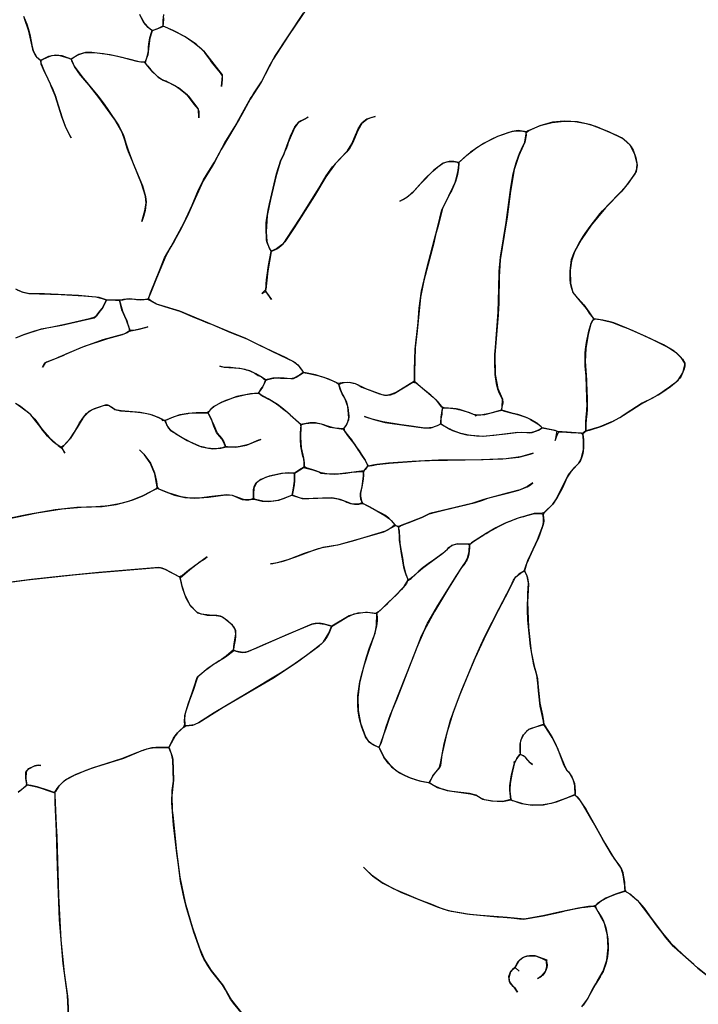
# Model space of a CAD drawing. Extents: x 0 to 8.8, y 0.1 to 11.
# Tile 6 of 11: x 4.2 to 6.2, y 2.8 to 5.6. Entities that reach past the tile are written whole.
import ezdxf

# ---------------------------------------------------------------- set-up
doc = ezdxf.new("R2010")
doc.units = 0

msp = doc.modelspace()

# ---------------------------------------------------------------- linework, layer by layer
for points in [[(5.0895, 5.6731), (5.0143, 5.5607), (4.9705, 5.4932), (4.9365, 5.4283), (4.9053, 5.3799), (4.8814, 5.3362), (4.874, 5.3231), (4.8432, 5.2718), (4.8222, 5.2361), (4.8031, 5.1999), (4.7969, 5.1891), (4.7708, 5.1469), (4.7483, 5.0971), (4.7255, 5.0458), (4.7085, 5.0118), (4.6898, 4.9777), (4.6796, 4.96), (4.6647, 4.9337), (4.6385, 4.8706), (4.6309, 4.8514), (4.6309, 4.8514), (4.6212, 4.8281), (4.6161, 4.8144), (4.6152, 4.8119), (4.6069, 4.8098), (4.5988, 4.809), (4.579, 4.8096), (4.5603, 4.8116), (4.545, 4.8097), (4.5364, 4.8079), (4.4951, 4.8084), (4.4749, 4.8157), (4.4163, 4.8213), (4.32, 4.8255), (4.2788, 4.8263), (4.2732, 4.8268), (4.2567, 4.8307), (4.2384, 4.839)], [(4.26, 5.6155), (4.2695, 5.5925), (4.2762, 5.5707), (4.2793, 5.5585), (4.2842, 5.5333), (4.2877, 5.5172), (4.2969, 5.5003), (4.3089, 5.4893), (4.3096, 5.4827), (4.3167, 5.4639), (4.3207, 5.4557), (4.3257, 5.4456), (4.3335, 5.4291), (4.337, 5.4215), (4.3408, 5.4133), (4.3435, 5.4068), (4.3463, 5.3996), (4.349, 5.3924), (4.3518, 5.3853), (4.3543, 5.3777), (4.3703, 5.3266), (4.379, 5.3023), (4.3882, 5.2831), (4.3955, 5.2698), (4.389, 5.2816), (4.3802, 5.299), (4.3692, 5.3294), (4.3497, 5.39), (4.3446, 5.403), (4.3392, 5.4163), (4.3365, 5.4226), (4.3336, 5.4289), (4.3275, 5.4417), (4.321, 5.4554), (4.3105, 5.4794), (4.3094, 5.4896), (4.3179, 5.4942), (4.3327, 5.5012), (4.3405, 5.5033), (4.3513, 5.5046), (4.3571, 5.5045), (4.3631, 5.5039), (4.3886, 5.4961), (4.3957, 5.4931), (4.4041, 5.4737), (4.4257, 5.4439), (4.4443, 5.4225), (4.449, 5.4169), (4.472, 5.3884), (4.4891, 5.3657), (4.5001, 5.3503), (4.5311, 5.3036), (4.5437, 5.279), (4.5465, 5.2704), (4.5518, 5.2517), (4.5576, 5.2348), (4.5706, 5.2017), (4.5983, 5.133), (4.607, 5.1029), (4.6087, 5.0875), (4.6058, 5.0632), (4.6012, 5.0462), (4.5967, 5.0317), (4.6055, 5.0622), (4.6086, 5.0837), (4.607, 5.1032), (4.5957, 5.1401), (4.5728, 5.196), (4.5689, 5.2052), (4.559, 5.2301), (4.5553, 5.2406), (4.5523, 5.25), (4.5494, 5.2599), (4.5411, 5.285), (4.5191, 5.3224), (4.4746, 5.3846), (4.4467, 5.4194), (4.4348, 5.4332), (4.4286, 5.4403), (4.4224, 5.4477), (4.4049, 5.4723), (4.3974, 5.4879), (4.3967, 5.494), (4.3995, 5.4962), (4.4075, 5.5016), (4.4148, 5.5056), (4.4319, 5.5116), (4.4532, 5.5126), (4.4596, 5.5126), (4.4694, 5.5117), (4.488, 5.5094), (4.4977, 5.5078), (4.5187, 5.5039), (4.5282, 5.5017), (4.5395, 5.499), (4.5501, 5.4963), (4.5608, 5.4935), (4.5823, 5.4876), (4.5936, 5.4853), (4.6038, 5.4846), (4.6132, 5.4746), (4.6183, 5.4681), (4.6223, 5.4632), (4.6428, 5.4423), (4.6577, 5.4335), (4.6771, 5.4254), (4.6926, 5.4172), (4.7058, 5.4084), (4.7214, 5.396), (4.7284, 5.389), (4.7561, 5.3531), (4.7586, 5.3442), (4.7591, 5.3265), (4.7575, 5.3511), (4.746, 5.3655), (4.7269, 5.3905), (4.701, 5.4116), (4.6726, 5.4274), (4.6659, 5.4303), (4.6591, 5.4329), (4.6522, 5.4358), (4.6458, 5.4399), (4.6282, 5.4563), (4.6103, 5.4782), (4.6069, 5.4831), (4.6098, 5.494), (4.6131, 5.5042), (4.6156, 5.5167), (4.6161, 5.5266), (4.6169, 5.5372), (4.6193, 5.5544), (4.6251, 5.5722), (4.6267, 5.5747), (4.6449, 5.5814), (4.6581, 5.587), (4.6674, 5.583), (4.6931, 5.5712), (4.7208, 5.5565), (4.729, 5.5515), (4.7457, 5.5401), (4.7656, 5.5234), (4.7719, 5.517), (4.7878, 5.4962), (4.808, 5.4701), (4.8255, 5.4488), (4.8255, 5.435), (4.8234, 5.4158), (4.8263, 5.446), (4.8208, 5.4547), (4.8109, 5.4662), (4.7952, 5.4856), (4.792, 5.4901), (4.7758, 5.5124), (4.7512, 5.5359), (4.7179, 5.558), (4.6971, 5.5691), (4.6858, 5.5746), (4.6793, 5.5775), (4.6571, 5.5875), (4.6574, 5.5942), (4.6576, 5.6032), (4.6592, 5.6206)], [(4.5952, 5.6121), (4.6035, 5.5965), (4.6177, 5.5811), (4.6257, 5.5737), (4.619, 5.5531), (4.6161, 5.523), (4.6136, 5.5061), (4.6075, 5.4885), (4.6064, 5.4861), (4.5975, 5.4848), (4.5891, 5.4859), (4.5599, 5.4937), (4.5069, 5.5061), (4.4546, 5.5125), (4.4363, 5.5123), (4.4178, 5.5069), (4.3959, 5.4934), (4.3699, 5.5025), (4.3524, 5.5046), (4.3316, 5.5008), (4.3161, 5.4932), (4.308, 5.4899), (4.3008, 5.4958), (4.2955, 5.502), (4.2902, 5.511), (4.2879, 5.5166), (4.2864, 5.5219), (4.2755, 5.5729), (4.2631, 5.6088)], [(4.6579, 5.6108), (4.6574, 5.5928), (4.6554, 5.5866), (4.6525, 5.5851), (4.6417, 5.58), (4.628, 5.5752), (4.6251, 5.5751), (4.6148, 5.5836), (4.6077, 5.5909), (4.6026, 5.5976), (4.5989, 5.6038), (4.5912, 5.6207)], [(6.2011, 2.8896), (6.1779, 2.9088), (6.1674, 2.9183), (6.1207, 2.9593), (6.1097, 2.9698), (6.0869, 2.9956), (6.0766, 3.0092), (6.0619, 3.0281), (6.0522, 3.041), (6.039, 3.0592), (6.0114, 3.0951), (5.9877, 3.1169), (5.9756, 3.1244), (5.9711, 3.1321), (5.9705, 3.1424), (5.9693, 3.1542), (5.9684, 3.1611), (5.9662, 3.1734), (5.9602, 3.1918), (5.9326, 3.2323), (5.9081, 3.2742), (5.8808, 3.3232), (5.8535, 3.37), (5.8445, 3.3834), (5.8298, 3.4001), (5.829, 3.4273), (5.8241, 3.4447), (5.814, 3.4616), (5.8072, 3.4693), (5.7985, 3.4845), (5.779, 3.5347), (5.7642, 3.5643), (5.7566, 3.5761), (5.7406, 3.6008), (5.7398, 3.6108), (5.7349, 3.6322), (5.7301, 3.6531), (5.7253, 3.6968), (5.7235, 3.719), (5.7204, 3.7416), (5.7115, 3.7705), (5.702, 3.8235), (5.6951, 3.8977), (5.6937, 3.9264), (5.6946, 3.9748), (5.6956, 3.9866), (5.6967, 4.0042), (5.6929, 4.0223), (5.6871, 4.0347), (5.6858, 4.0402), (5.6871, 4.0453), (5.6946, 4.067), (5.6994, 4.0774), (5.7041, 4.0875), (5.7224, 4.1264), (5.7304, 4.1465), (5.7371, 4.1658), (5.7393, 4.1754), (5.7398, 4.1866), (5.7387, 4.1977), (5.7437, 4.2059), (5.7659, 4.2275), (5.7764, 4.243), (5.7977, 4.2855), (5.8104, 4.3113), (5.8285, 4.3329), (5.8401, 4.3442), (5.8463, 4.356), (5.8529, 4.3832), (5.8533, 4.4087), (5.8509, 4.4289), (5.861, 4.4358), (5.8704, 4.4382), (5.9051, 4.4496), (5.932, 4.4609), (5.9441, 4.4671), (5.9563, 4.4742), (6.0146, 4.5115), (6.0659, 4.5386), (6.0786, 4.547), (6.101, 4.5626), (6.123, 4.5807), (6.1361, 4.6014), (6.1416, 4.6233), (6.1415, 4.6283), (6.1311, 4.6445), (6.1112, 4.6627), (6.0813, 4.6807), (6.0308, 4.7041), (5.9766, 4.7284), (5.9391, 4.7431), (5.9289, 4.7458), (5.9079, 4.7513), (5.8961, 4.7531), (5.8837, 4.755), (5.8775, 4.7614), (5.8708, 4.7706), (5.8644, 4.78), (5.8579, 4.7892), (5.8411, 4.8089), (5.8234, 4.8294), (5.8192, 4.8434), (5.8167, 4.8555), (5.8156, 4.8676), (5.8154, 4.8907), (5.8195, 4.9231), (5.8225, 4.9334), (5.8263, 4.9432), (5.8412, 4.9704), (5.8525, 4.9887), (5.858, 4.9971), (5.8631, 5.0045), (5.8696, 5.0136), (5.8816, 5.03), (5.8879, 5.0381), (5.8943, 5.046), (5.9008, 5.0539), (5.9074, 5.0618), (5.9532, 5.109), (5.9744, 5.1322), (5.9998, 5.1672), (6.0052, 5.1811), (6.0061, 5.1957), (5.9995, 5.2224), (5.9856, 5.2485), (5.9661, 5.267), (5.9258, 5.2868), (5.8744, 5.3066), (5.8366, 5.3151), (5.7978, 5.3173), (5.7646, 5.3137), (5.7321, 5.3051), (5.6959, 5.2896), (5.6909, 5.287), (5.6674, 5.29), (5.6507, 5.2878), (5.6084, 5.2733), (5.5685, 5.2535), (5.5318, 5.2286), (5.4989, 5.1998), (5.4843, 5.2019), (5.4709, 5.2019), (5.4537, 5.1973), (5.4273, 5.1779), (5.3905, 5.1397), (5.3664, 5.1131), (5.3506, 5.0997), (5.341, 5.094), (5.3309, 5.0893), (5.3517, 5.1006), (5.3716, 5.1187), (5.4027, 5.1536), (5.4243, 5.1752), (5.4389, 5.1875), (5.4524, 5.1966), (5.4592, 5.1994), (5.4647, 5.2009), (5.4837, 5.202), (5.4952, 5.2005), (5.4987, 5.1971), (5.4973, 5.1828), (5.4944, 5.1649), (5.491, 5.1517), (5.4891, 5.1458), (5.4777, 5.1192), (5.4734, 5.1108), (5.4522, 5.0689), (5.4415, 5.0269), (5.4384, 5.016), (5.4326, 4.994), (5.4272, 4.9709), (5.3991, 4.864), (5.3892, 4.8162), (5.3801, 4.7209), (5.3743, 4.672), (5.3721, 4.6027), (5.3721, 4.5773), (5.3199, 4.5456), (5.3014, 4.5381), (5.2923, 4.5371), (5.2806, 4.539), (5.2336, 4.5557), (5.2043, 4.5703), (5.1881, 4.5738), (5.1667, 4.5727), (5.1554, 4.5708), (5.1285, 4.5832), (5.0906, 4.5951), (5.0577, 4.6023), (5.0465, 4.6175), (5.0336, 4.63), (5.0035, 4.6455), (4.9809, 4.6563), (4.9344, 4.6783), (4.8926, 4.6988), (4.8429, 4.7185), (4.7911, 4.7405), (4.766, 4.7509), (4.7522, 4.7564), (4.7456, 4.7592), (4.7044, 4.7764), (4.6449, 4.7943), (4.6449, 4.7943), (4.6387, 4.7966), (4.6221, 4.8059), (4.6153, 4.812), (4.6213, 4.8285), (4.6478, 4.8944), (4.6616, 4.9283), (4.6799, 4.9604), (4.7162, 5.0272), (4.7403, 5.0784), (4.7583, 5.1215), (4.7722, 5.1497), (4.7872, 5.1746), (4.8033, 5.2001), (4.8331, 5.2557), (4.8623, 5.303), (4.8883, 5.3491), (4.9023, 5.3749), (4.9061, 5.3814), (4.9102, 5.388), (4.9144, 5.3946), (4.9368, 5.4288), (4.9627, 5.4789), (4.9664, 5.4859), (4.9703, 5.4927), (4.975, 5.5007), (5.0563, 5.6241)], [(4.2419, 4.8371), (4.2586, 4.8302), (4.2756, 4.8266), (4.367, 4.824), (4.4316, 4.8203), (4.4659, 4.8174), (4.4659, 4.8174), (4.4842, 4.813), (4.4924, 4.8097), (4.4954, 4.8067), (4.4853, 4.7868), (4.4748, 4.7724), (4.4675, 4.7632), (4.4627, 4.7591), (4.4479, 4.7548), (4.382, 4.7393), (4.3378, 4.7304), (4.3103, 4.7252), (4.2583, 4.7085), (4.2417, 4.702)], [(4.2382, 4.7009), (4.2611, 4.7097), (4.2754, 4.7147), (4.2897, 4.7196), (4.3056, 4.7243), (4.3268, 4.7287), (4.369, 4.7364), (4.4395, 4.7529), (4.4607, 4.758), (4.467, 4.7627), (4.4776, 4.7765), (4.4834, 4.7841), (4.4958, 4.8076), (4.5014, 4.8084), (4.51, 4.8087), (4.5328, 4.8073), (4.5413, 4.7768), (4.5478, 4.763), (4.5513, 4.7557), (4.5538, 4.7494), (4.5561, 4.7424), (4.5572, 4.7387), (4.5584, 4.7347), (4.562, 4.7209), (4.5557, 4.7166), (4.5498, 4.7133), (4.5457, 4.7113), (4.4859, 4.6946), (4.4227, 4.6726), (4.3699, 4.6493), (4.3582, 4.6443), (4.3527, 4.6422), (4.3252, 4.6313), (4.3204, 4.6276), (4.3144, 4.6171), (4.3177, 4.6237), (4.3228, 4.6301), (4.349, 4.6409), (4.375, 4.6518), (4.3815, 4.6552), (4.4334, 4.6768), (4.5004, 4.6991), (4.5417, 4.7098), (4.5547, 4.716), (4.5608, 4.7201), (4.5894, 4.725), (4.6138, 4.7318), (4.6114, 4.7312), (4.5902, 4.7252), (4.5775, 4.7224), (4.5724, 4.7216), (4.5666, 4.7214), (4.5637, 4.7212), (4.5593, 4.7318), (4.5554, 4.7448), (4.5533, 4.7505), (4.5485, 4.7616), (4.5402, 4.7802), (4.534, 4.8046), (4.5345, 4.8074), (4.5424, 4.8092), (4.55, 4.8104), (4.5611, 4.8117), (4.5688, 4.8113), (4.5811, 4.8094), (4.5933, 4.8088), (4.603, 4.8093), (4.6128, 4.8109), (4.6203, 4.8072), (4.6371, 4.7973), (4.6611, 4.7899), (4.7048, 4.7762), (4.7402, 4.7615), (4.7704, 4.7493), (4.7789, 4.7457), (4.7867, 4.7426), (4.7946, 4.7391), (4.8473, 4.717), (4.8958, 4.6976), (4.9669, 4.663), (5.0106, 4.6422), (5.0282, 4.6335), (5.0404, 4.6243), (5.0532, 4.6078), (5.0553, 4.6019), (5.0453, 4.5943), (5.0289, 4.5857), (5.0186, 4.5845), (5.01, 4.585), (5.0017, 4.5856), (4.9857, 4.5866), (4.9693, 4.5855), (4.9582, 4.5832), (4.9485, 4.5812), (4.9392, 4.5883), (4.9212, 4.598), (4.9043, 4.6065), (4.8806, 4.6129), (4.8485, 4.6161), (4.8319, 4.6166), (4.8185, 4.6199), (4.8308, 4.6168), (4.8446, 4.6163), (4.8757, 4.6141), (4.8846, 4.6125), (4.8893, 4.6114), (4.8938, 4.6101), (4.8983, 4.6087), (4.9038, 4.6068), (4.9178, 4.6), (4.9278, 4.5937), (4.936, 4.5903), (4.949, 4.5807), (4.9469, 4.5737), (4.9397, 4.5602), (4.9349, 4.5534), (4.928, 4.5434), (4.9056, 4.541), (4.8674, 4.5334), (4.8251, 4.518), (4.8001, 4.504), (4.7951, 4.4998), (4.7868, 4.4898), (4.7825, 4.4872), (4.7636, 4.4876), (4.7517, 4.4874), (4.7402, 4.4868), (4.7288, 4.4856), (4.7167, 4.4838), (4.7051, 4.4813), (4.6809, 4.4735), (4.6681, 4.4676), (4.662, 4.4655), (4.6563, 4.4677), (4.6444, 4.4739), (4.6204, 4.483), (4.5918, 4.4884), (4.5377, 4.493), (4.5213, 4.4961), (4.5108, 4.5039), (4.5002, 4.5096), (4.4949, 4.5101), (4.4612, 4.4992), (4.4461, 4.4914), (4.4293, 4.4726), (4.4181, 4.4555), (4.4153, 4.4505), (4.4125, 4.4452), (4.4093, 4.4397), (4.394, 4.4154), (4.3747, 4.3943), (4.3665, 4.3894), (4.3588, 4.3943), (4.3516, 4.3995), (4.3447, 4.4053), (4.3286, 4.4212), (4.3217, 4.4291), (4.3152, 4.4372), (4.3089, 4.4457), (4.3025, 4.4546), (4.2808, 4.4812), (4.2514, 4.5051), (4.2373, 4.5139)], [(4.2418, 4.5118), (4.2741, 4.4879), (4.2918, 4.4693), (4.3134, 4.4397), (4.3336, 4.4158), (4.3589, 4.3941), (4.3636, 4.3909), (4.3694, 4.3871), (4.3778, 4.3722), (4.3689, 4.3881), (4.3914, 4.4121), (4.4045, 4.4313), (4.416, 4.4518), (4.4197, 4.4585), (4.4233, 4.464), (4.4267, 4.4695), (4.4314, 4.4758), (4.4397, 4.4854), (4.4436, 4.4893), (4.4552, 4.4966), (4.4908, 4.5094), (4.5019, 4.5092), (4.5151, 4.5005), (4.5202, 4.4967), (4.5363, 4.4932), (4.5767, 4.4902), (4.5943, 4.4882), (4.5993, 4.4875), (4.6066, 4.4864), (4.6194, 4.4833), (4.6261, 4.4814), (4.6332, 4.4789), (4.6523, 4.4699), (4.6557, 4.4659), (4.6601, 4.4662), (4.6627, 4.4653), (4.6679, 4.4517), (4.6731, 4.4433), (4.6796, 4.4366), (4.6921, 4.4287), (4.7259, 4.4082), (4.7669, 4.3911), (4.7979, 4.3852), (4.8217, 4.387), (4.8366, 4.391), (4.8645, 4.3897), (4.8949, 4.3957), (4.9268, 4.4089), (4.9355, 4.4112), (4.9285, 4.4098), (4.9002, 4.3976), (4.8769, 4.3912), (4.8709, 4.3903), (4.8649, 4.3897), (4.8587, 4.3894), (4.846, 4.3897), (4.8351, 4.3912), (4.8284, 4.4067), (4.8242, 4.4134), (4.8128, 4.4264), (4.8095, 4.4315), (4.8072, 4.436), (4.8018, 4.4493), (4.7968, 4.4633), (4.7934, 4.4711), (4.7853, 4.4876), (4.7956, 4.5003), (4.8017, 4.5051), (4.8234, 4.5173), (4.8321, 4.5213), (4.8397, 4.5243), (4.8481, 4.5273), (4.8574, 4.5306), (4.8652, 4.5328), (4.8929, 4.5392), (4.9119, 4.5419), (4.922, 4.5431), (4.9299, 4.5432), (4.9378, 4.5366), (4.9378, 4.5366), (4.9428, 4.5339), (4.9556, 4.5275), (4.9619, 4.524), (4.9739, 4.5167), (4.9796, 4.5129), (4.9861, 4.5084), (4.9916, 4.5043), (4.9971, 4.5), (5.008, 4.4911), (5.0189, 4.4816), (5.042, 4.4605), (5.0472, 4.4557), (5.0494, 4.4496), (5.0481, 4.4173), (5.0501, 4.388), (5.0569, 4.358), (5.0586, 4.3453), (5.0583, 4.3362), (5.0565, 4.3317), (5.0456, 4.3251), (5.0363, 4.3192), (5.0313, 4.3156), (5.0144, 4.3168), (4.9936, 4.3147), (4.9593, 4.3071), (4.9348, 4.2977), (4.9228, 4.2882), (4.9154, 4.274), (4.9144, 4.2558), (4.9143, 4.2433), (4.907, 4.2405), (4.8998, 4.2396), (4.8857, 4.2404), (4.8547, 4.2524), (4.8384, 4.2539), (4.7954, 4.249), (4.76, 4.2448), (4.7417, 4.2442), (4.733, 4.2445), (4.7084, 4.248), (4.6746, 4.2586), (4.6463, 4.2707), (4.6404, 4.2766), (4.6333, 4.3141), (4.6204, 4.3454), (4.6042, 4.3681), (4.5968, 4.3757), (4.5904, 4.3817), (4.6027, 4.3698), (4.6209, 4.3446), (4.6324, 4.3171), (4.6384, 4.2916), (4.6405, 4.2757), (4.6364, 4.2705), (4.6256, 4.2643), (4.6058, 4.254), (4.5964, 4.2497), (4.5873, 4.2458), (4.5697, 4.2392), (4.5441, 4.2315), (4.5273, 4.2274), (4.5007, 4.2229), (4.4922, 4.2219), (4.4662, 4.2201), (4.4113, 4.2181), (4.3502, 4.2113), (4.274, 4.198), (4.2085, 4.1849)], [(4.2158, 4.1863), (4.2977, 4.2025), (4.3702, 4.214), (4.4245, 4.219), (4.4841, 4.2211), (4.5238, 4.2268), (4.5626, 4.2369), (4.6008, 4.2518), (4.6407, 4.2731), (4.6466, 4.2705), (4.6467, 4.2705), (4.6467, 4.2705), (4.6603, 4.2647), (4.6892, 4.2534), (4.7187, 4.2462), (4.7477, 4.2444), (4.7862, 4.2477), (4.8343, 4.2538), (4.8538, 4.2527), (4.8825, 4.2413), (4.8919, 4.2396), (4.9014, 4.2397), (4.9109, 4.2417), (4.9204, 4.2405), (4.9392, 4.2362), (4.9579, 4.235), (4.9864, 4.2391), (5.0232, 4.2529), (5.0526, 4.244), (5.0718, 4.2433), (5.123, 4.2458), (5.1434, 4.2449), (5.154, 4.2432), (5.1749, 4.236), (5.1804, 4.2334), (5.1908, 4.229), (5.2019, 4.2271), (5.2141, 4.2279), (5.2213, 4.2296), (5.2269, 4.2289), (5.232, 4.2267), (5.243, 4.2211), (5.2541, 4.2152), (5.2881, 4.1957), (5.3014, 4.1863), (5.3065, 4.1811), (5.3168, 4.1685), (5.3087, 4.1617), (5.2972, 4.155), (5.2901, 4.1511), (5.196, 4.1225), (5.1535, 4.1114), (5.1112, 4.1043), (5.0589, 4.0869), (5.0153, 4.0706), (4.9817, 4.0609), (4.9715, 4.0588), (4.9626, 4.0574), (4.9695, 4.0584), (4.9984, 4.0653), (5.0351, 4.0777), (5.0876, 4.0975), (5.099, 4.101), (5.1045, 4.1026), (5.11, 4.104), (5.1156, 4.1054), (5.1274, 4.1074), (5.1581, 4.1126), (5.2255, 4.1314), (5.2849, 4.1492), (5.2979, 4.1554), (5.3161, 4.1661), (5.3184, 4.1669), (5.3258, 4.1642), (5.3288, 4.1511), (5.3297, 4.1308), (5.331, 4.1168), (5.3344, 4.0936), (5.3379, 4.0739), (5.3413, 4.0535), (5.3466, 4.0317), (5.3539, 4.013), (5.3494, 4.0022), (5.3356, 3.9848), (5.321, 3.9696), (5.2988, 3.9485), (5.2916, 3.9414), (5.2701, 3.9211), (5.2628, 3.917), (5.2391, 3.9198), (5.2111, 3.918), (5.1866, 3.9095), (5.1373, 3.8804), (5.1124, 3.8875), (5.1009, 3.8888), (5.0903, 3.8883), (5.0805, 3.8859), (4.9413, 3.8268), (4.8986, 3.808), (4.8841, 3.8058), (4.8639, 3.8095), (4.8579, 3.8122), (4.8598, 3.8302), (4.8639, 3.8583), (4.8623, 3.8722), (4.8546, 3.8834), (4.8289, 3.9047), (4.8203, 3.9088), (4.8105, 3.9106), (4.7889, 3.9116), (4.7658, 3.9151), (4.7535, 3.92), (4.7387, 3.9348), (4.7342, 3.9406), (4.7262, 3.9536), (4.7226, 3.9606), (4.712, 3.9895), (4.7059, 4.0181), (4.7329, 4.0419), (4.7629, 4.0642), (4.7742, 4.0715), (4.7828, 4.0773), (4.7298, 4.0392), (4.712, 4.0247), (4.7029, 4.0208), (4.664, 4.0418), (4.6543, 4.0455), (4.6449, 4.0472), (4.4745, 4.0336), (4.3696, 4.0232), (4.2824, 4.0131), (4.1436, 3.995)], [(5.506, 4.047), (5.5046, 4.0449), (5.4665, 3.9839), (5.429, 3.9227), (5.3998, 3.8682), (5.3795, 3.8201), (5.3623, 3.7762), (5.3362, 3.7099), (5.3209, 3.6713), (5.3083, 3.6399), (5.2964, 3.6067), (5.2907, 3.5896), (5.2847, 3.5717), (5.2764, 3.5469), (5.271, 3.5367), (5.2675, 3.5377), (5.2488, 3.5469), (5.243, 3.5515), (5.2354, 3.561), (5.2222, 3.5936), (5.2167, 3.613), (5.2148, 3.622), (5.2122, 3.6396), (5.2109, 3.6568), (5.2109, 3.6737), (5.2114, 3.682), (5.217, 3.7224), (5.2203, 3.7374), (5.2362, 3.792), (5.2445, 3.8185), (5.2601, 3.8608), (5.2648, 3.8822), (5.2656, 3.9169), (5.2793, 3.93), (5.2957, 3.9456), (5.3058, 3.9551), (5.3139, 3.9627), (5.3429, 3.9934), (5.3539, 4.01), (5.3627, 4.0166), (5.375, 4.0272), (5.3816, 4.0338), (5.3884, 4.04), (5.3953, 4.0458), (5.4027, 4.0516), (5.4103, 4.0573), (5.4535, 4.0882), (5.4662, 4.0998), (5.4705, 4.1046), (5.4795, 4.1108), (5.4937, 4.1149), (5.5212, 4.1145), (5.529, 4.1131), (5.5293, 4.1032), (5.5273, 4.086), (5.5249, 4.0775), (5.5223, 4.0706), (5.5195, 4.0651), (5.5155, 4.0587), (5.5124, 4.0547), (5.506, 4.047)], [(4.1219, 3.9921), (4.2703, 4.0119), (4.4012, 4.0268), (4.4509, 4.0316), (4.6417, 4.0474), (4.6479, 4.047), (4.6621, 4.0427), (4.7034, 4.0205), (4.7069, 4.0124), (4.7083, 4.0046), (4.7083, 4.0046), (4.7099, 3.9977), (4.7191, 3.9685), (4.7337, 3.9414), (4.7549, 3.9188), (4.7829, 3.9122), (4.8085, 3.9108), (4.8149, 3.9103), (4.8239, 3.9076), (4.8403, 3.8964), (4.8584, 3.879), (4.8631, 3.869), (4.8636, 3.8521), (4.8622, 3.8421), (4.8587, 3.8229), (4.8579, 3.813), (4.837, 3.7949), (4.8236, 3.786), (4.8171, 3.7821), (4.8108, 3.7783), (4.7855, 3.7613), (4.7561, 3.7364), (4.7529, 3.7294), (4.7424, 3.6971), (4.7318, 3.6673), (4.722, 3.6385), (4.7193, 3.6282), (4.7181, 3.6164), (4.7188, 3.6024), (4.7157, 3.5932), (4.7073, 3.5858), (4.6983, 3.577), (4.6914, 3.5683), (4.6799, 3.5476), (4.6742, 3.5364), (4.6367, 3.5354), (4.625, 3.5342), (4.6041, 3.5292), (4.5844, 3.5208), (4.5392, 3.5032), (4.455, 3.4769), (4.4087, 3.4584), (4.3753, 3.4404), (4.3607, 3.4255), (4.3506, 3.4099), (4.347, 3.4074), (4.3309, 3.4129), (4.3195, 3.4167), (4.3107, 3.4195), (4.2987, 3.4235), (4.2816, 3.4271), (4.2698, 3.4291), (4.2682, 3.4367), (4.267, 3.447), (4.2665, 3.4596), (4.2669, 3.4655), (4.2756, 3.4756), (4.2894, 3.4825), (4.3012, 3.4849), (4.3092, 3.4845), (4.3018, 3.485), (4.2921, 3.4834), (4.2719, 3.473), (4.2673, 3.4674), (4.2671, 3.4459), (4.2685, 3.4346), (4.2673, 3.4269), (4.2517, 3.4133), (4.2459, 3.4092)], [(4.8789, 2.782), (4.8575, 2.8079), (4.8491, 2.82), (4.8374, 2.8404), (4.8346, 2.8463), (4.8258, 2.8605), (4.7963, 2.8987), (4.7905, 2.9066), (4.7848, 2.9151), (4.7774, 2.9269), (4.7745, 2.9322), (4.7688, 2.9436), (4.7446, 3.0097), (4.7226, 3.0833), (4.7168, 3.1058), (4.7067, 3.1553), (4.6996, 3.2086), (4.6959, 3.2352), (4.687, 3.3159), (4.6821, 3.3777), (4.6833, 3.413), (4.687, 3.4394), (4.6847, 3.5006), (4.6809, 3.5178), (4.6739, 3.5351), (4.6819, 3.5521), (4.6862, 3.5602), (4.689, 3.565), (4.6952, 3.5735), (4.6985, 3.5773), (4.7056, 3.5844), (4.7143, 3.592), (4.722, 3.5967), (4.7419, 3.5992), (4.7589, 3.6063), (4.8281, 3.6499), (4.969, 3.7329), (5.0369, 3.7768), (5.101, 3.8244), (5.1138, 3.8363), (5.1288, 3.8605), (5.1364, 3.8793), (5.1804, 3.9062), (5.1804, 3.9062), (5.2012, 3.9155), (5.2259, 3.9198), (5.2332, 3.92), (5.2384, 3.9199), (5.2631, 3.9169), (5.2654, 3.915), (5.2659, 3.9049), (5.2659, 3.8959), (5.2645, 3.8802), (5.258, 3.8547), (5.243, 3.8139), (5.2286, 3.7674), (5.2163, 3.7184), (5.2112, 3.6772), (5.2121, 3.6407), (5.2188, 3.6048), (5.2329, 3.5657), (5.2419, 3.5527), (5.2554, 3.5428), (5.272, 3.5354), (5.2864, 3.5057), (5.3072, 3.4802), (5.3296, 3.4637), (5.3448, 3.4557), (5.3598, 3.4492), (5.3903, 3.4394), (5.411, 3.4355), (5.4167, 3.4336), (5.4376, 3.4216), (5.4651, 3.4134), (5.5317, 3.404), (5.5498, 3.3987), (5.5671, 3.3884), (5.5915, 3.3834), (5.6225, 3.382), (5.6465, 3.3864), (5.6765, 3.3761), (5.7078, 3.3714), (5.7397, 3.3727), (5.7762, 3.3805), (5.8131, 3.3949), (5.8283, 3.4006), (5.8348, 3.3954), (5.8399, 3.3896), (5.8479, 3.3782), (5.8598, 3.3598), (5.8857, 3.3145), (5.9144, 3.263), (5.9399, 3.2209), (5.9561, 3.1985), (5.959, 3.1941), (5.9614, 3.1895), (5.9647, 3.1797), (5.9664, 3.1722), (5.9695, 3.1527), (5.9712, 3.1297), (5.9696, 3.1264), (5.9442, 3.1183), (5.9165, 3.1069), (5.8985, 3.0956), (5.8924, 3.0907), (5.8876, 3.0863), (5.8818, 3.0842), (5.8673, 3.0828), (5.8392, 3.0785), (5.8116, 3.073), (5.7841, 3.0668), (5.7426, 3.0574), (5.6855, 3.0469), (5.6358, 3.0518), (5.5739, 3.0564), (5.5599, 3.0575), (5.5213, 3.0618), (5.4779, 3.0692), (5.4569, 3.0748), (5.4467, 3.0785), (5.417, 3.0903), (5.3966, 3.0982), (5.3776, 3.1055), (5.3124, 3.1336), (5.2766, 3.1532), (5.2499, 3.1722), (5.2276, 3.1954), (5.2319, 3.1903), (5.2529, 3.1701), (5.282, 3.1499), (5.3334, 3.124), (5.3988, 3.0975), (5.4372, 3.0824), (5.468, 3.0717), (5.529, 3.0609), (5.6075, 3.054), (5.6243, 3.0528), (5.6478, 3.0509), (5.6556, 3.0501), (5.6635, 3.0492), (5.6716, 3.0481), (5.6825, 3.0467), (5.7386, 3.0566), (5.7908, 3.0684), (5.8, 3.0705), (5.8092, 3.0725), (5.828, 3.0764), (5.8377, 3.0782), (5.8476, 3.08), (5.8579, 3.0815), (5.8806, 3.0841), (5.8868, 3.0824), (5.894, 3.0686), (5.9055, 3.0509), (5.9093, 3.0447), (5.9166, 3.0229), (5.9209, 3.0025), (5.9226, 2.9907), (5.9238, 2.9705), (5.9237, 2.9606), (5.922, 2.9414), (5.9181, 2.923), (5.9089, 2.8987), (5.9048, 2.8907), (5.9003, 2.8831), (5.8865, 2.86), (5.866, 2.8226), (5.8525, 2.8024)], [(4.3889, 2.7541), (4.3848, 2.8306), (4.3728, 2.9208), (4.3627, 3.0452), (4.3564, 3.1968), (4.3539, 3.2975), (4.3497, 3.3794), (4.3501, 3.409), (4.3561, 3.4189), (4.3614, 3.4264), (4.3737, 3.4391), (4.3808, 3.4441), (4.3968, 3.4528), (4.4044, 3.4566), (4.4115, 3.4599), (4.4386, 3.471), (4.452, 3.476), (4.4658, 3.4807), (4.5452, 3.5053), (4.5884, 3.5229), (4.5965, 3.5265), (4.6011, 3.5282), (4.6058, 3.5298), (4.6107, 3.5313), (4.6157, 3.5325), (4.6208, 3.5336), (4.635, 3.5353), (4.6689, 3.5359), (4.6742, 3.5343), (4.6829, 3.5102), (4.6845, 3.5015), (4.6872, 3.4429), (4.6824, 3.3986), (4.6834, 3.3558), (4.6845, 3.3434), (4.6955, 3.2396), (4.7049, 3.1664), (4.7199, 3.0937), (4.7397, 3.0249), (4.7605, 2.9647), (4.7747, 2.9317), (4.7942, 2.9016), (4.8055, 2.8869), (4.8289, 2.8563), (4.8515, 2.8164), (4.8803, 2.7805)], [(4.2451, 3.4086), (4.2703, 3.429), (4.2796, 3.4275), (4.298, 3.4237), (4.3129, 3.4188), (4.3324, 3.4124), (4.3488, 3.4062), (4.3494, 3.3994), (4.3531, 3.3129), (4.3544, 3.2817), (4.3593, 3.1134), (4.3667, 2.9876), (4.376, 2.8943), (4.3851, 2.828), (4.3862, 2.8168), (4.388, 2.7653)], [(5.8485, 2.7979), (5.8643, 2.82), (5.8791, 2.8469), (5.888, 2.863), (5.893, 2.8716), (5.9091, 2.8991), (5.9199, 2.9303), (5.9237, 2.9659), (5.9212, 3.0007), (5.912, 3.0389), (5.9027, 3.0548), (5.8898, 3.0764), (5.8872, 3.0858), (5.8893, 3.0879), (5.8997, 3.0965), (5.9039, 3.0995), (5.9235, 3.1101), (5.9474, 3.1194), (5.972, 3.1266), (5.9785, 3.1228), (5.9847, 3.1189), (6.0056, 3.1014), (6.0254, 3.078), (6.0412, 3.0563), (6.0573, 3.0345), (6.0778, 3.0077), (6.1004, 2.9795), (6.1348, 2.9474), (6.1703, 2.9158), (6.1787, 2.9081), (6.2086, 2.8845)]]:
    msp.add_lwpolyline(points)
for points in [[(5.0437, 5.3147), (5.0397, 5.3106), (5.0308, 5.2977), (5.0134, 5.2561), (5.0108, 5.2483), (5.0079, 5.2407), (5.0029, 5.2284), (4.9993, 5.2203), (4.9914, 5.2034), (4.9793, 5.1623), (4.9628, 5.0938), (4.953, 5.0486), (4.9504, 5.0019), (4.9525, 4.9746), (4.9594, 4.9556), (4.9643, 4.9461), (4.9547, 4.8917), (4.9495, 4.8378), (4.938, 4.8272), (4.9457, 4.8317), (4.9509, 4.831), (4.9658, 4.8097), (4.9493, 4.8338), (4.9504, 4.8532), (4.9517, 4.8661), (4.953, 4.8793), (4.9568, 4.9065), (4.9643, 4.9464), (4.9804, 4.9543), (4.9878, 4.9589), (4.9984, 4.968), (5.0022, 4.9725), (5.0091, 4.9829), (5.0474, 5.0408), (5.1015, 5.1275), (5.1214, 5.1615), (5.1396, 5.1869), (5.1597, 5.2103), (5.1823, 5.2329), (5.1944, 5.2522), (5.2048, 5.2768), (5.2084, 5.2857), (5.2124, 5.2948), (5.2228, 5.3114), (5.2357, 5.3221), (5.2413, 5.3248), (5.2521, 5.3283), (5.261, 5.3301), (5.2371, 5.3228), (5.2234, 5.312), (5.2111, 5.2908), (5.1966, 5.2561), (5.1923, 5.2476), (5.1892, 5.2423), (5.1827, 5.2334), (5.1796, 5.2298), (5.1469, 5.1958), (5.1199, 5.1588), (5.0878, 5.1045), (5.0301, 5.0138), (5.0036, 4.9742), (4.9952, 4.9649), (4.9796, 4.9539), (4.9644, 4.9468), (4.9549, 4.9663), (4.9525, 4.9747), (4.9515, 4.9799), (4.9502, 5.0131), (4.9508, 5.0274), (4.952, 5.0414), (4.9568, 5.0683), (4.9599, 5.0814), (4.9801, 5.1667), (4.9922, 5.2057), (5.0014, 5.2251), (5.0096, 5.2457), (5.0201, 5.2745), (5.0323, 5.3006), (5.0436, 5.3146), (5.0697, 5.3282), (5.0656, 5.3258), (5.0597, 5.3226), (5.0437, 5.3147)], [(5.8991, 5.2976), (5.9075, 5.2943), (5.9469, 5.2776), (5.9549, 5.2738), (5.963, 5.2693), (5.9759, 5.2593), (5.9828, 5.252), (5.9891, 5.2435), (5.9945, 5.2341), (6.0026, 5.213), (6.0064, 5.1918), (6.0029, 5.1736), (5.9816, 5.1411), (5.9601, 5.1156), (5.9156, 5.0708), (5.8751, 5.0211), (5.8464, 4.979), (5.8273, 4.9452), (5.819, 4.92), (5.8156, 4.8934), (5.8167, 4.855), (5.8229, 4.83), (5.8307, 4.8214), (5.8539, 4.7942), (5.8681, 4.7746), (5.8816, 4.7549), (5.8735, 4.7376), (5.8661, 4.7099), (5.8597, 4.6707), (5.8584, 4.6338), (5.8616, 4.5808), (5.8631, 4.5437), (5.8635, 4.5343), (5.8639, 4.5087), (5.8637, 4.5008), (5.8633, 4.4924), (5.8629, 4.4879), (5.8626, 4.4829), (5.8616, 4.4778), (5.86, 4.4567), (5.8601, 4.4364), (5.8556, 4.4322), (5.8505, 4.4289), (5.8473, 4.4292), (5.8326, 4.4306), (5.807, 4.4324), (5.7999, 4.4328), (5.7927, 4.4332), (5.7797, 4.4345), (5.7727, 4.4372), (5.7636, 4.4393), (5.7357, 4.4449), (5.7233, 4.4563), (5.7021, 4.4688), (5.6928, 4.4732), (5.6747, 4.4798), (5.6663, 4.4822), (5.6492, 4.4867), (5.6208, 4.4948), (5.6215, 4.5045), (5.6229, 4.5255), (5.6126, 4.5471), (5.6099, 4.5546), (5.6076, 4.5625), (5.6057, 4.5706), (5.602, 4.5964), (5.6008, 4.6335), (5.6013, 4.653), (5.6025, 4.673), (5.6106, 4.7733), (5.6123, 4.8402), (5.6135, 4.889), (5.6172, 4.9305), (5.6335, 5.029), (5.6467, 5.1282), (5.653, 5.1676), (5.6557, 5.1782), (5.6613, 5.198), (5.6724, 5.2275), (5.6769, 5.2372), (5.6861, 5.2572), (5.69, 5.2814), (5.6902, 5.2848), (5.6974, 5.2905), (5.7303, 5.3045), (5.7638, 5.3135), (5.7981, 5.3173), (5.8115, 5.3174), (5.8284, 5.3163), (5.8356, 5.3153), (5.8607, 5.3104), (5.8672, 5.3087), (5.8804, 5.3046), (5.8871, 5.3023), (5.8991, 5.2976)], [(5.6496, 5.2875), (5.6541, 5.2886), (5.6711, 5.2899), (5.6766, 5.2895), (5.6888, 5.2871), (5.6899, 5.277), (5.686, 5.2568), (5.6689, 5.2191), (5.6562, 5.1797), (5.6454, 5.1182), (5.636, 5.0452), (5.628, 4.9929), (5.616, 4.9221), (5.613, 4.8742), (5.6122, 4.8062), (5.6121, 4.7953), (5.6116, 4.7856), (5.6101, 4.7652), (5.6087, 4.7442), (5.6014, 4.6527), (5.602, 4.5968), (5.6093, 4.5567), (5.6227, 4.5261), (5.6238, 4.5157), (5.6192, 4.4954), (5.5855, 4.4854), (5.5613, 4.4808), (5.5517, 4.4804), (5.5405, 4.4829), (5.5301, 4.4869), (5.5205, 4.4904), (5.5007, 4.4964), (5.4913, 4.4985), (5.4812, 4.5), (5.4568, 4.5015), (5.4495, 4.5046), (5.4347, 4.5231), (5.4188, 4.5375), (5.4005, 4.5523), (5.3722, 4.5773), (5.372, 4.5866), (5.372, 4.6095), (5.3739, 4.6687), (5.3825, 4.7439), (5.3855, 4.7848), (5.3923, 4.8333), (5.408, 4.8983), (5.4296, 4.9815), (5.4375, 5.0134), (5.4504, 5.0648), (5.4702, 5.1049), (5.4827, 5.13), (5.4878, 5.1427), (5.4922, 5.156), (5.4966, 5.177), (5.4992, 5.2001), (5.5215, 5.2204), (5.5462, 5.2393), (5.5526, 5.2437), (5.5591, 5.2478), (5.5657, 5.2519), (5.5794, 5.2596), (5.5938, 5.2668), (5.6098, 5.2739), (5.642, 5.2853), (5.6496, 5.2875)], [(5.9357, 4.7442), (5.967, 4.7323), (5.9773, 4.7281), (5.9872, 4.724), (6.0025, 4.7174), (6.0514, 4.6946), (6.0951, 4.6735), (6.1028, 4.6686), (6.1176, 4.6576), (6.1348, 4.6401), (6.1413, 4.6291), (6.1415, 4.6207), (6.1399, 4.6127), (6.1314, 4.592), (6.1276, 4.5862), (6.1135, 4.572), (6.1031, 4.5639), (6.0977, 4.5602), (6.0868, 4.5525), (6.0756, 4.5446), (6.0629, 4.5365), (6.0566, 4.5329), (6.05, 4.5293), (6.0203, 4.5148), (5.972, 4.4839), (5.9619, 4.4774), (5.9366, 4.4631), (5.9309, 4.4604), (5.9045, 4.4494), (5.8967, 4.4465), (5.8651, 4.4368), (5.8609, 4.4358), (5.8601, 4.4383), (5.8601, 4.461), (5.8612, 4.4754), (5.8632, 4.4944), (5.8633, 4.513), (5.8632, 4.5214), (5.8631, 4.5298), (5.8608, 4.592), (5.8582, 4.6204), (5.858, 4.6481), (5.8584, 4.6575), (5.859, 4.6671), (5.8615, 4.6871), (5.8683, 4.72), (5.8755, 4.7428), (5.8789, 4.7496), (5.8841, 4.7549), (5.9007, 4.7526), (5.9287, 4.7459), (5.9357, 4.7442)], [(5.0278, 4.5853), (5.0354, 4.5885), (5.057, 4.6024), (5.0716, 4.5997), (5.0937, 4.5945), (5.1078, 4.5905), (5.1148, 4.5884), (5.1305, 4.5825), (5.1446, 4.5763), (5.1518, 4.5729), (5.1566, 4.5702), (5.1598, 4.558), (5.1651, 4.5449), (5.1689, 4.5384), (5.1728, 4.532), (5.179, 4.518), (5.1813, 4.5104), (5.1831, 4.5026), (5.1858, 4.4775), (5.1845, 4.4665), (5.1774, 4.4509), (5.17, 4.4414), (5.1465, 4.4438), (5.1383, 4.4452), (5.1225, 4.4502), (5.1148, 4.453), (5.1073, 4.4555), (5.0912, 4.4586), (5.0751, 4.4586), (5.0492, 4.4538), (5.0435, 4.4591), (5.0189, 4.4816), (5.0068, 4.492), (4.9947, 4.5017), (4.9823, 4.5107), (4.9562, 4.5271), (4.9355, 4.5381), (4.9319, 4.5413), (4.9306, 4.5458), (4.9354, 4.5542), (4.9396, 4.5601), (4.9451, 4.5693), (4.9471, 4.5743), (4.9489, 4.5797), (4.9517, 4.5815), (4.9589, 4.5833), (4.9661, 4.585), (4.9721, 4.586), (4.982, 4.5866), (4.987, 4.5866), (4.991, 4.5864), (4.9976, 4.586), (5.0213, 4.5847), (5.0278, 4.5853), (5.0278, 4.5853)], [(5.2225, 4.5604), (5.2733, 4.5415), (5.287, 4.5376), (5.2956, 4.5374), (5.3045, 4.539), (5.3142, 4.5427), (5.3675, 4.5742), (5.3768, 4.573), (5.4064, 4.5476), (5.4196, 4.5369), (5.426, 4.5316), (5.4317, 4.5264), (5.4365, 4.521), (5.452, 4.5013), (5.4506, 4.4902), (5.4498, 4.4828), (5.4486, 4.4757), (5.4478, 4.4687), (5.4471, 4.4593), (5.4469, 4.4565), (5.4368, 4.4505), (5.4287, 4.4471), (5.4213, 4.4451), (5.4148, 4.4444), (5.4099, 4.4441), (5.4029, 4.4442), (5.3949, 4.4447), (5.3561, 4.4501), (5.3342, 4.4531), (5.2828, 4.4616), (5.2519, 4.4696), (5.2381, 4.4742), (5.2305, 4.4767), (5.2571, 4.4682), (5.2892, 4.4603), (5.35, 4.451), (5.3985, 4.4444), (5.4192, 4.4449), (5.438, 4.4511), (5.4477, 4.456), (5.4726, 4.4407), (5.5026, 4.4291), (5.5101, 4.4272), (5.5211, 4.425), (5.5319, 4.4234), (5.5692, 4.4206), (5.6312, 4.4275), (5.6618, 4.4313), (5.6764, 4.4321), (5.6922, 4.4315), (5.6997, 4.4308), (5.7075, 4.4316), (5.7249, 4.438), (5.7359, 4.4444), (5.7658, 4.4389), (5.7774, 4.4359), (5.7727, 4.4089), (5.7781, 4.4242), (5.7834, 4.4337), (5.7916, 4.4333), (5.8175, 4.4318), (5.828, 4.4311), (5.8476, 4.4292), (5.8512, 4.4263), (5.8532, 4.4108), (5.8537, 4.3983), (5.8534, 4.3883), (5.8521, 4.378), (5.8509, 4.3714), (5.8494, 4.3654), (5.8476, 4.3596), (5.8424, 4.3473), (5.8177, 4.3214), (5.8067, 4.3045), (5.796, 4.2809), (5.7921, 4.2724), (5.7879, 4.2637), (5.7785, 4.2462), (5.7658, 4.2274), (5.7419, 4.204), (5.7331, 4.2011), (5.7132, 4.2006), (5.6671, 4.1878), (5.6307, 4.1732), (5.6035, 4.1599), (5.5761, 4.1442), (5.5346, 4.1172), (5.5308, 4.1142), (5.495, 4.115), (5.4784, 4.1102), (5.4654, 4.0989), (5.4538, 4.0884), (5.4261, 4.0683), (5.4149, 4.0604), (5.4034, 4.0521), (5.3974, 4.0474), (5.3912, 4.0423), (5.3848, 4.0366), (5.3677, 4.0207), (5.3553, 4.0118), (5.3484, 4.0266), (5.3446, 4.0379), (5.3421, 4.0483), (5.3391, 4.0668), (5.3354, 4.0874), (5.3344, 4.0935), (5.3332, 4.0994), (5.3322, 4.107), (5.3301, 4.1253), (5.3297, 4.1317), (5.3296, 4.1384), (5.3279, 4.1583), (5.3272, 4.1622), (5.333, 4.1662), (5.3441, 4.1704), (5.362, 4.1772), (5.3829, 4.1855), (5.3932, 4.19), (5.4044, 4.1953), (5.4146, 4.2002), (5.4361, 4.2061), (5.4587, 4.2114), (5.5463, 4.2326), (5.5638, 4.2384), (5.5809, 4.2442), (5.5916, 4.2471), (5.6372, 4.2588), (5.6694, 4.2674), (5.6933, 4.2773), (5.702, 4.2825), (5.7095, 4.2879), (5.6937, 4.2775), (5.673, 4.2686), (5.6357, 4.2584), (5.57, 4.2405), (5.5358, 4.2297), (5.4681, 4.2136), (5.4162, 4.201), (5.3951, 4.1908), (5.3887, 4.1877), (5.3738, 4.1818), (5.3596, 4.1762), (5.352, 4.1734), (5.344, 4.1704), (5.3265, 4.1639), (5.3203, 4.1662), (5.2997, 4.1877), (5.2876, 4.196), (5.2811, 4.1996), (5.2686, 4.2068), (5.2273, 4.2288), (5.2251, 4.2295), (5.2199, 4.2422), (5.2186, 4.2513), (5.2187, 4.2583), (5.2231, 4.2782), (5.2266, 4.2998), (5.2272, 4.3079), (5.2275, 4.3169), (5.2305, 4.3242), (5.2353, 4.3298), (5.24, 4.3354), (5.2448, 4.3365), (5.2521, 4.3379), (5.2655, 4.3401), (5.3001, 4.3446), (5.3896, 4.351), (5.4018, 4.3515), (5.415, 4.3521), (5.568, 4.3544), (5.6234, 4.3562), (5.6694, 4.3616), (5.7018, 4.3698), (5.71, 4.373), (5.701, 4.3695), (5.6742, 4.362), (5.633, 4.3569), (5.5629, 4.3541), (5.4403, 4.3528), (5.366, 4.3492), (5.2986, 4.3444), (5.2651, 4.3401), (5.2541, 4.3382), (5.2415, 4.3359), (5.2386, 4.34), (5.2316, 4.3543), (5.2249, 4.3642), (5.221, 4.3697), (5.2158, 4.3772), (5.2131, 4.3815), (5.2102, 4.3858), (5.2006, 4.4), (5.1969, 4.4052), (5.1897, 4.4146), (5.186, 4.4195), (5.1739, 4.4349), (5.1719, 4.4437), (5.1795, 4.4546), (5.1838, 4.4642), (5.1856, 4.4733), (5.1824, 4.5051), (5.1745, 4.5286), (5.167, 4.5412), (5.1607, 4.5551), (5.1574, 4.5678), (5.1645, 4.5722), (5.1723, 4.5739), (5.1821, 4.5742), (5.1902, 4.5737), (5.1984, 4.5722), (5.2037, 4.5705), (5.2141, 4.5659), (5.2176, 4.5636), (5.2225, 4.5604), (5.2225, 4.5604)], [(4.7993, 4.4571), (4.8107, 4.4298), (4.823, 4.415), (4.8296, 4.4044), (4.8334, 4.3942), (4.8329, 4.3906), (4.8264, 4.3881), (4.8071, 4.3851), (4.8019, 4.3848), (4.7919, 4.3856), (4.786, 4.3862), (4.7824, 4.387), (4.7721, 4.3893), (4.7631, 4.3918), (4.7552, 4.3947), (4.7369, 4.4025), (4.705, 4.42), (4.6794, 4.4368), (4.6722, 4.4446), (4.6648, 4.4589), (4.6634, 4.4633), (4.6651, 4.4663), (4.6798, 4.4731), (4.6872, 4.4759), (4.6957, 4.4788), (4.7018, 4.4805), (4.7098, 4.4825), (4.7151, 4.4835), (4.7272, 4.4854), (4.7314, 4.4861), (4.7499, 4.4874), (4.768, 4.4877), (4.773, 4.4876), (4.7783, 4.4875), (4.7839, 4.4871), (4.7864, 4.4849), (4.7898, 4.4783), (4.7936, 4.4705), (4.7963, 4.4646), (4.7993, 4.4571)], [(5.542, 4.4823), (5.5447, 4.4817), (5.5461, 4.4791), (5.5497, 4.4805), (5.5724, 4.4825), (5.6082, 4.492), (5.6207, 4.4948), (5.6284, 4.4925), (5.6358, 4.4905), (5.643, 4.4884), (5.6499, 4.4866), (5.6629, 4.4832), (5.6753, 4.4797), (5.689, 4.4748), (5.6958, 4.4721), (5.7027, 4.4685), (5.7231, 4.4564), (5.7317, 4.449), (5.7349, 4.4438), (5.7288, 4.44), (5.7153, 4.4338), (5.7059, 4.4314), (5.7005, 4.4308), (5.6663, 4.4314), (5.5977, 4.4229), (5.5647, 4.4205), (5.5487, 4.4214), (5.5334, 4.4231), (5.526, 4.4241), (5.504, 4.4286), (5.4814, 4.4366), (5.4773, 4.4384), (5.473, 4.4405), (5.4519, 4.4524), (5.4487, 4.4551), (5.4471, 4.4587), (5.4484, 4.4746), (5.4518, 4.5001), (5.4562, 4.5015), (5.464, 4.5014), (5.4749, 4.5007), (5.4837, 4.4997), (5.4912, 4.4985), (5.4977, 4.4973), (5.5036, 4.4958), (5.5128, 4.4931), (5.5251, 4.489), (5.5302, 4.4869), (5.542, 4.4823)], [(5.1311, 4.4468), (5.1338, 4.4463), (5.1693, 4.4407), (5.1746, 4.434), (5.1809, 4.4262), (5.1929, 4.411), (5.1964, 4.4059), (5.2012, 4.3991), (5.2043, 4.3946), (5.2069, 4.3908), (5.2121, 4.383), (5.2149, 4.3788), (5.2178, 4.3745), (5.2209, 4.3699), (5.2324, 4.353), (5.2386, 4.3399), (5.237, 4.3317), (5.2325, 4.3265), (5.2287, 4.3221), (5.2143, 4.3202), (5.1927, 4.318), (5.1683, 4.3147), (5.153, 4.3133), (5.1381, 4.313), (5.1228, 4.3137), (5.107, 4.3163), (5.0917, 4.3222), (5.0833, 4.3248), (5.0638, 4.3306), (5.0582, 4.3349), (5.0585, 4.3465), (5.0574, 4.3561), (5.0549, 4.3645), (5.0507, 4.3835), (5.0494, 4.3928), (5.0489, 4.3976), (5.0483, 4.4078), (5.0482, 4.4308), (5.0498, 4.4534), (5.0546, 4.4547), (5.0622, 4.4566), (5.0722, 4.4584), (5.0812, 4.4591), (5.0917, 4.4586), (5.1067, 4.4557), (5.112, 4.4541), (5.1168, 4.4524), (5.1211, 4.4507), (5.1311, 4.4468)], [(5.031, 4.2947), (5.03, 4.2821), (5.0272, 4.2675), (5.0245, 4.2534), (5.0099, 4.2473), (5.0014, 4.2439), (4.9838, 4.2384), (4.9708, 4.2359), (4.9457, 4.235), (4.9202, 4.2406), (4.9143, 4.2436), (4.9144, 4.2552), (4.9145, 4.2697), (4.9164, 4.2773), (4.9193, 4.2834), (4.9229, 4.2883), (4.9268, 4.2922), (4.931, 4.2955), (4.9322, 4.2962), (4.9499, 4.3042), (4.9614, 4.3078), (4.9917, 4.3144), (4.9966, 4.3153), (5.016, 4.3168), (5.0252, 4.3164), (5.0312, 4.315), (5.0313, 4.3028), (5.031, 4.2947), (5.031, 4.2947)], [(5.1072, 4.3162), (5.1164, 4.3145), (5.1451, 4.313), (5.1559, 4.3135), (5.1771, 4.3158), (5.1825, 4.3166), (5.1942, 4.3183), (5.2207, 4.3205), (5.2261, 4.3207), (5.2273, 4.3097), (5.2265, 4.2995), (5.2227, 4.2757), (5.2211, 4.2682), (5.2189, 4.2592), (5.2187, 4.2501), (5.2229, 4.2315), (5.2164, 4.2283), (5.2066, 4.2271), (5.2009, 4.2271), (5.1932, 4.2283), (5.1833, 4.2319), (5.1608, 4.2413), (5.1376, 4.2452), (5.0837, 4.2438), (5.06, 4.2431), (5.048, 4.2449), (5.0247, 4.2534), (5.0252, 4.2576), (5.0271, 4.2673), (5.0296, 4.2799), (5.0304, 4.2862), (5.031, 4.2943), (5.0313, 4.3006), (5.0313, 4.3075), (5.0312, 4.3153), (5.036, 4.3189), (5.0563, 4.3315), (5.0834, 4.3248), (5.0973, 4.3204), (5.1021, 4.3185), (5.1072, 4.3162), (5.1072, 4.3162)], [(5.7104, 4.2), (5.7138, 4.2007), (5.7301, 4.2014), (5.735, 4.2009), (5.7386, 4.1982), (5.7397, 4.1885), (5.74, 4.1804), (5.739, 4.1733), (5.7375, 4.1669), (5.7291, 4.1423), (5.7252, 4.1322), (5.717, 4.1139), (5.7092, 4.0976), (5.6912, 4.058), (5.6853, 4.0381), (5.6692, 4.0283), (5.6581, 4.0175), (5.6499, 4.0021), (5.6402, 3.981), (5.6002, 3.9048), (5.5699, 3.8435), (5.5444, 3.7884), (5.5066, 3.6985), (5.4828, 3.6358), (5.4645, 3.5772), (5.4505, 3.5145), (5.446, 3.4845), (5.4425, 3.4757), (5.4324, 3.4648), (5.424, 3.4538), (5.419, 3.4445), (5.4135, 3.4351), (5.3877, 3.4399), (5.3756, 3.4434), (5.3644, 3.4472), (5.3591, 3.4494), (5.3395, 3.4582), (5.3202, 3.4694), (5.3161, 3.4725), (5.2971, 3.4909), (5.285, 3.5079), (5.28, 3.517), (5.2754, 3.5266), (5.2716, 3.5365), (5.2756, 3.5451), (5.2857, 3.5754), (5.2918, 3.5942), (5.3044, 3.6297), (5.3075, 3.6381), (5.3142, 3.6551), (5.3465, 3.7362), (5.3665, 3.7871), (5.3882, 3.8427), (5.3917, 3.8507), (5.3988, 3.8663), (5.4024, 3.874), (5.4061, 3.8815), (5.4099, 3.889), (5.4138, 3.8964), (5.4389, 3.9398), (5.4911, 4.0231), (5.5086, 4.0503), (5.5177, 4.0622), (5.5245, 4.0766), (5.5284, 4.093), (5.5293, 4.1124), (5.541, 4.1219), (5.5625, 4.1359), (5.5696, 4.1403), (5.5766, 4.1445), (5.5836, 4.1487), (5.6048, 4.1606), (5.6118, 4.1643), (5.619, 4.1679), (5.6345, 4.1753), (5.6498, 4.1815), (5.6578, 4.1845), (5.6659, 4.1874), (5.6744, 4.1902), (5.6832, 4.1929), (5.6923, 4.1955), (5.7104, 4.2)], [(5.6539, 4.0111), (5.6611, 4.021), (5.6779, 4.0341), (5.6858, 4.0371), (5.6912, 4.0264), (5.6944, 4.0176), (5.6968, 4.0004), (5.6936, 3.9486), (5.6965, 3.8769), (5.7043, 3.8074), (5.7126, 3.7665), (5.7187, 3.747), (5.7225, 3.7308), (5.7238, 3.7165), (5.7288, 3.6619), (5.7365, 3.6277), (5.7399, 3.6098), (5.7405, 3.6019), (5.7389, 3.6004), (5.7267, 3.5967), (5.7169, 3.5937), (5.6978, 3.5865), (5.6908, 3.5809), (5.6819, 3.5703), (5.6751, 3.5565), (5.6734, 3.5486), (5.6727, 3.5317), (5.673, 3.5269), (5.6732, 3.5162), (5.6674, 3.5096), (5.6636, 3.5039), (5.6609, 3.4988), (5.6596, 3.4961), (5.6547, 3.4927), (5.6561, 3.4891), (5.6491, 3.4593), (5.6444, 3.4334), (5.6434, 3.4171), (5.644, 3.4109), (5.6461, 3.3871), (5.628, 3.3824), (5.6112, 3.3815), (5.5943, 3.3828), (5.5713, 3.3866), (5.5594, 3.3925), (5.5471, 3.3998), (5.5285, 3.4044), (5.48, 3.4106), (5.4742, 3.4116), (5.4682, 3.4126), (5.4555, 3.4156), (5.4487, 3.4176), (5.4263, 3.427), (5.415, 3.4348), (5.4247, 3.4549), (5.4383, 3.471), (5.444, 3.4782), (5.4473, 3.4947), (5.4565, 3.5463), (5.475, 3.6131), (5.5001, 3.6826), (5.5421, 3.7839), (5.5612, 3.8261), (5.5749, 3.8546), (5.6137, 3.9305), (5.6457, 3.9929), (5.6539, 4.0111)], [(5.1022, 3.8252), (5.0889, 3.8151), (5.0649, 3.7968), (5.0332, 3.774), (5.012, 3.7599), (4.9909, 3.7465), (4.8939, 3.6883), (4.8021, 3.6339), (4.7577, 3.6056), (4.7457, 3.6002), (4.7243, 3.5967), (4.7209, 3.5967), (4.7184, 3.6067), (4.719, 3.6267), (4.7224, 3.6399), (4.7255, 3.6495), (4.7287, 3.659), (4.7399, 3.6906), (4.7477, 3.7136), (4.7535, 3.7316), (4.7562, 3.7365), (4.7656, 3.7453), (4.7753, 3.7536), (4.7857, 3.7614), (4.8008, 3.772), (4.8072, 3.7762), (4.8344, 3.7931), (4.8589, 3.8115), (4.8713, 3.8075), (4.8828, 3.8058), (4.8927, 3.8065), (4.9189, 3.8171), (5.0122, 3.8574), (5.0807, 3.8859), (5.0957, 3.889), (5.1173, 3.8866), (5.1338, 3.8812), (5.1362, 3.8789), (5.1327, 3.8693), (5.1283, 3.8594), (5.1241, 3.8514), (5.1204, 3.8452), (5.1163, 3.8392), (5.1124, 3.8346), (5.1072, 3.8294), (5.1022, 3.8252)], [(5.754, 3.5805), (5.7588, 3.5729), (5.7635, 3.5655), (5.77, 3.5537), (5.773, 3.548), (5.7864, 3.5161), (5.8002, 3.481), (5.8058, 3.471), (5.8103, 3.4662), (5.8205, 3.4522), (5.828, 3.4329), (5.8299, 3.4111), (5.8291, 3.402), (5.8053, 3.3912), (5.7679, 3.3781), (5.7615, 3.3765), (5.7498, 3.3741), (5.7439, 3.3732), (5.7381, 3.3724), (5.7323, 3.3718), (5.7091, 3.3713), (5.696, 3.3723), (5.69, 3.3732), (5.684, 3.3744), (5.6778, 3.3757), (5.6584, 3.3815), (5.6517, 3.3842), (5.6466, 3.3864), (5.645, 3.4052), (5.6437, 3.4137), (5.6434, 3.4213), (5.6437, 3.4277), (5.6444, 3.4332), (5.6487, 3.4578), (5.6557, 3.4881), (5.6638, 3.5043), (5.6684, 3.5109), (5.6723, 3.5151), (5.6753, 3.5152), (5.6847, 3.5104), (5.6992, 3.4935), (5.7081, 3.4866), (5.7013, 3.4916), (5.689, 3.5065), (5.683, 3.5115), (5.6741, 3.5156), (5.673, 3.5228), (5.6728, 3.5312), (5.6727, 3.5397), (5.6729, 3.5451), (5.6756, 3.5578), (5.6774, 3.5623), (5.6796, 3.5671), (5.6828, 3.5716), (5.6961, 3.5854), (5.7022, 3.589), (5.7179, 3.594), (5.7375, 3.6), (5.741, 3.6001), (5.754, 3.5805)], [(5.6993, 2.9429), (5.6921, 2.9418), (5.6796, 2.9372), (5.667, 2.9256), (5.6581, 2.9092), (5.6509, 2.9039), (5.6455, 2.8969), (5.6412, 2.8807), (5.6428, 2.8693), (5.6503, 2.8587), (5.657, 2.8527), (5.6656, 2.8399), (5.656, 2.8535), (5.6467, 2.8625), (5.6429, 2.869), (5.6413, 2.8839), (5.6443, 2.8945), (5.6469, 2.8992), (5.6508, 2.9037), (5.6593, 2.9096), (5.6701, 2.899), (5.66, 2.9089), (5.6606, 2.9142), (5.6635, 2.9202), (5.6676, 2.9265), (5.6733, 2.9327), (5.6777, 2.9362), (5.6823, 2.9389), (5.6871, 2.9407), (5.6919, 2.9417), (5.702, 2.9433), (5.7075, 2.9431), (5.7197, 2.9416), (5.7359, 2.9354), (5.7474, 2.9293), (5.7492, 2.9229), (5.7496, 2.9161), (5.7489, 2.9097), (5.7473, 2.904), (5.7453, 2.8992), (5.743, 2.8953), (5.7375, 2.8883), (5.7283, 2.8809), (5.7228, 2.878), (5.7337, 2.8849), (5.7449, 2.8985), (5.7491, 2.9111), (5.748, 2.9287), (5.7495, 2.9303), (5.7157, 2.9424), (5.6993, 2.9429)]]:
    msp.add_lwpolyline(points, close=True)

doc.saveas('drawing.dxf')
